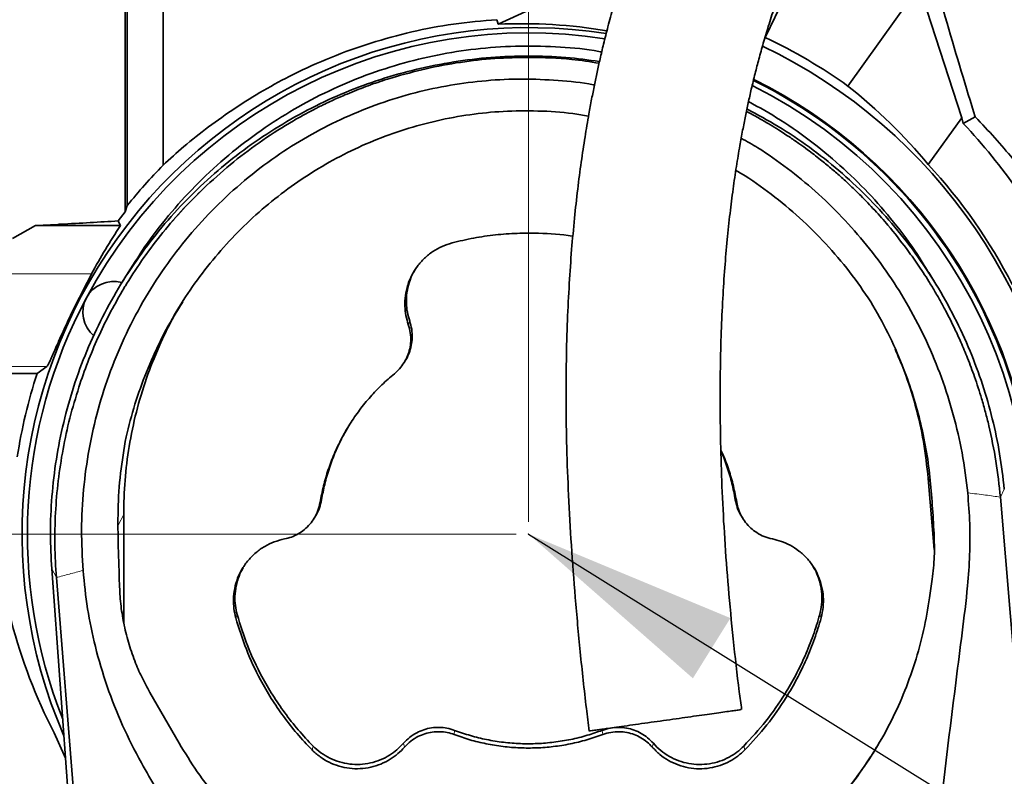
# Model space of a CAD drawing. Header units: millimetres. Extents: x 0 to 11920, y 0 to 8400.
# Tile 24 of 66: x 2299 to 2618, y 6747 to 6992. Entities that reach past the tile are written whole.
import ezdxf

# ---------------------------------------------------------------- set-up
doc = ezdxf.new("R2010")
doc.units = ezdxf.units.MM
doc.header["$LTSCALE"] = 20
doc.header["$PDSIZE"] = -1
doc.styles.add('SLDTEXTSTYLE0', font='TXT', dxfattribs={"width": 0.605})
doc.dimstyles.new('SLDDIMSTYLE0', dxfattribs={"dimtxt": 70, "dimasz": 70, "dimexe": 0, "dimexo": 0.0625, "dimgap": 17.5, "dimtad": 1, "dimdec": 1, "dimrnd": 1e-09, "dimzin": 12, "dimdsep": 46, "dimtxsty": 'SLDTEXTSTYLE0', "dimsah": 1, "dimcen": 0.09, "dimadec": 0, "dimazin": 3, "dimtfac": 1, "dimtofl": 0, "dimtmove": 0, "dimatfit": 3, "dimfxl": 1, "dimfrac": 2, "dimtolj": 1, "dimtzin": 12, "dimarcsym": 0})
doc.dimstyles.new('SLDDIMSTYLE1', dxfattribs={"dimtxt": 70, "dimasz": 70, "dimexe": 0, "dimexo": 0.0625, "dimgap": 17.5, "dimtad": 1, "dimdec": 0, "dimrnd": 1e-09, "dimzin": 12, "dimdsep": 46, "dimtxsty": 'SLDTEXTSTYLE0', "dimsah": 1, "dimcen": 0.09, "dimadec": 0, "dimazin": 3, "dimtfac": 1, "dimtofl": 0, "dimtmove": 0, "dimatfit": 3, "dimfxl": 1, "dimfrac": 2, "dimtolj": 1, "dimtzin": 12, "dimarcsym": 0})
doc.dimstyles.new('SLDDIMSTYLE2', dxfattribs={"dimtxt": 0.18, "dimasz": 70, "dimexe": 0, "dimexo": 0.0625, "dimgap": 0, "dimtad": 0, "dimtih": 1, "dimtoh": 1, "dimdec": 0, "dimrnd": 1e-09, "dimzin": 0, "dimdsep": 46, "dimtxsty": 'Standard', "dimsah": 1, "dimcen": 0.09, "dimadec": 0, "dimazin": 0, "dimtfac": 70, "dimtdec": 0, "dimtofl": 0, "dimtmove": 0, "dimatfit": 3, "dimfxl": 1, "dimfrac": 2, "dimtolj": 1, "dimtzin": 0, "dimarcsym": 0})

# ---------------------------------------------------------------- blocks, each defined once
blk = doc.blocks.new('_D')
at = {"color": 7, "linetype": 'Continuous', "lineweight": 0}
for p, q in [((2464.17, 6829.26), (2464.17, 7487.16)), ((4056.67, 7029.26), (4056.67, 7487.16)), ((2464.17, 7457.16), (4056.67, 7457.16))]:
    blk.add_line(p, q, dxfattribs=at)
at = {"color": 7, "linetype": 'Continuous', "lineweight": 18}
for points in [[(2464.17, 7457.16), (2534.17, 7447.16), (2534.17, 7467.16)], [(4056.67, 7457.16), (3986.67, 7467.16), (3986.67, 7447.16)]]:
    blk.add_solid(points, dxfattribs=at)
at = {"color": 7, "linetype": 'Continuous', "lineweight": 18, "insert": (3113.37, 7547.4), "char_height": 70, "attachment_point": 1, "style": 'SLDTEXTSTYLE0'}
blk.add_mtext('1592,5', dxfattribs=at)
blk = doc.blocks.new('_D_1')
at = {"color": 7, "linetype": 'Continuous', "lineweight": 0}
for p, q in [((2062.78, 6911.39), (2062.78, 7767.16)), ((4256.67, 7128.26), (4256.67, 7767.16)), ((2062.78, 7737.16), (4256.67, 7737.16))]:
    blk.add_line(p, q, dxfattribs=at)
at = {"color": 7, "linetype": 'Continuous', "lineweight": 18}
for centre, start, end in [((3160.21, 7790.88), 153.4349, 206.5651), ((3159.24, 7790.88), 333.4349, 26.5651)]:
    blk.add_arc(centre, 120.11, start, end, dxfattribs=at)
for points in [[(2062.78, 7737.16), (2132.78, 7727.16), (2132.78, 7747.16)], [(4256.67, 7737.16), (4186.67, 7747.16), (4186.67, 7727.16)]]:
    blk.add_solid(points, dxfattribs=at)
at = {"color": 7, "linetype": 'Continuous', "lineweight": 18, "insert": (3052.78, 7827.4), "char_height": 70, "attachment_point": 1, "style": 'SLDTEXTSTYLE0'}
blk.add_mtext('2194', dxfattribs=at)
blk = doc.blocks.new('_D_2')
at = {"color": 7, "linetype": 'Continuous', "lineweight": 0}
for p, q in [((2460.17, 6825.26), (1416, 6825.26)), ((1446, 6825.26), (1446, 5690.26)), ((2460.17, 5690.26), (1416, 5690.26))]:
    blk.add_line(p, q, dxfattribs=at)
at = {"color": 7, "linetype": 'Continuous', "lineweight": 18}
for points in [[(1446, 6825.26), (1436, 6755.26), (1456, 6755.26)], [(1446, 5690.26), (1456, 5760.26), (1436, 5760.26)]]:
    blk.add_solid(points, dxfattribs=at)
at = {"color": 7, "linetype": 'Continuous', "lineweight": 18, "insert": (1355.76, 6150.81), "char_height": 70, "attachment_point": 1, "rotation": 90, "style": 'SLDTEXTSTYLE0'}
blk.add_mtext('1135', dxfattribs=at)

msp = doc.modelspace()

# ---------------------------------------------------------------- linework, layer by layer
at = {"color": 7, "linetype": 'Continuous', "lineweight": 35}
for p, q in [((2334.06, 7133.34), (2334.06, 6931.76)), ((2345.67, 6944.84), (2345.67, 7134.08)), ((2563.18, 7032.85), (2540.97, 6986.29)), ((2495.88, 7009.93), (2454.32, 6990.56)), ((2590.86, 7002.88), (2567.77, 6970.5)), ((2590.86, 7002.88), (2604.65, 6960.22)), ((2540.97, 6986.29), (2540.72, 6985.75)), ((2534.86, 6962.29), (2535.5, 6961.97)), ((2609.04, 6960.5), (2605.18, 6958.33)), ((2593.83, 6945.04), (2604.65, 6960.22)), ((2605.18, 6958.33), (2604.65, 6960.22)), ((2334.06, 6931.76), (2333.41, 6929.74)), ((2331.14, 6926.79), (2333.41, 6929.74)), ((2304.33, 6925.27), (2311.66, 6925.66)), ((2296.91, 6921.13), (2304.33, 6925.27)), ((2331.9, 6925.27), (2304.33, 6925.27)), ((2334.34, 6910.07), (2331.68, 6905.69)), ((2596.65, 6905.69), (2593.99, 6910.07)), ((2423.88, 6880.92), (2424.29, 6881.59)), ((2307.97, 6879.58), (2304.84, 6877.33)), ((2617.16, 6880.47), (2616.95, 6880.34)), ((2277.17, 6877.33), (2304.84, 6877.33)), ((2595.75, 6820.29), (2593.8, 6843.25)), ((2637.12, 6602.14), (2617.19, 6837.2)), ((2332.91, 6831.59), (2333.01, 6796.1)), ((2394.68, 6830.35), (2395.09, 6831.02)), ((2533.24, 6831.02), (2533.65, 6830.35)), ((2364.96, 6057.67), (2309.58, 6813.94)), ((2311.09, 6811.14), (2327.85, 6602.14)), ((2594.26, 6804.61), (2595.1, 6810.6)), ((2341.4, 6773.89), (2350.88, 6757.46)), ((2577, 6756.1), (2575.91, 6754.21))]:
    msp.add_line(p, q, dxfattribs=at)
at = {"color": 8, "linetype": 'Continuous', "lineweight": 18}
for p, q in [((2258.17, 6909.58), (2322.52, 6909.58)), ((2425.21, 6893.19), (2425.66, 6894.26)), ((2258.17, 6879.58), (2307.97, 6879.58)), ((2594.51, 6841.93), (2593.8, 6843.25)), ((2617.19, 6837.2), (2618.48, 6839.82)), ((2396.61, 6835.54), (2397.08, 6836.38)), ((2531.72, 6835.54), (2531.25, 6836.38)), ((2331.14, 6828.16), (2332.91, 6831.59)), ((2311.09, 6811.14), (2309.58, 6813.94)), ((2369.25, 6798.11), (2369.71, 6799.15)), ((2559.08, 6798.11), (2558.62, 6799.15)), ((2440.07, 6760.24), (2440.24, 6761.6)), ((2488.24, 6760.24), (2488.08, 6761.6)), ((2393.98, 6755.27), (2394.31, 6756.52)), ((2424.01, 6756.19), (2423.65, 6757.41)), ((2504.31, 6756.18), (2504.67, 6757.41)), ((2534.34, 6755.26), (2534, 6756.51))]:
    msp.add_line(p, q, dxfattribs=at)
at = {"color": 7, "linetype": 'Continuous', "lineweight": 35, "flags": 128}
for points in [[(2454.32, 6990.56), (2454.12, 6991.31), (2453.94, 6992.03)], [(2331.9, 6925.27), (2331.5, 6926.06), (2331.14, 6926.79)], [(2314.08, 6752.54), (2313.58, 6753.58), (2310.36, 6760.78)]]:
    msp.add_lwpolyline(points, dxfattribs=at)
at = {"color": 7, "linetype": 'Continuous', "lineweight": 35}
for centre, radius, start, end in [((2464.17, 6825.26), 164.21, 81.17, 203.4685), ((2464.17, 6825.26), 162.5, 81.2295, 151.875), ((2464.17, 6825.26), 178.41, 54.5, 64.5), ((2464.17, 6825.26), 175.48, 4.2813, 64.367), ((2464.17, 6825.26), 162.5, 347.9171, 63.4777), ((2464.17, 6825.26), 164.21, 346.1123, 63.6069), ((2464.17, 6825.26), 164.52, 4.2002, 63.629), ((2464.17, 6825.26), 193.89, 26.7685, 43.3401), ((2464.17, 6825.26), 176.52, 27.2673, 42.7327), ((2329.67, 6897.14), 10, 74.5612, 229.8341), ((2464.17, 6825.26), 162.5, 151.875, 201.6637), ((2464.17, 6825.26), 167.62, 161.8996, 171.4223)]:
    msp.add_arc(centre, radius, start, end, dxfattribs=at)
for centre, major_axis, ratio, start_param, end_param in [((2597.06, 7025.26), (-35.45, 127.49), 0.050492, 1.569053, 2.089497), ((2462.08, 6826.25), (148.48, -70.82), 0.999901, 1.847714, 2.063022), ((2456.53, 6830.7), (145.65, -103.89), 0.998626, 1.31436, 1.518365), ((2464.17, 6835.26), (0, 160.2), 0.998048, 0.974212, 1.088404), ((2464.17, 6841.06), (0, 174.06), 0.995872, 1.604126, 2.050143)]:
    msp.add_ellipse(centre, major_axis=major_axis, ratio=ratio, start_param=start_param, end_param=end_param, dxfattribs=at)
for points, knots in [([(2662.52, 7191.06), (2661.7, 7190.97), (2659.6, 7190.75), (2656.4, 7190.12), (2653.1, 7189.33), (2650.21, 7188.5), (2646.69, 7187.35), (2642.48, 7185.76), (2637.18, 7183.45), (2631.35, 7180.56), (2625.17, 7177.12), (2619.56, 7173.69), (2614.8, 7170.56), (2611.04, 7167.96), (2607.89, 7165.7), (2605.13, 7163.64), (2602.31, 7161.49), (2599.01, 7158.89), (2595.42, 7155.95), (2591.58, 7152.7), (2587.58, 7149.19), (2583.34, 7145.32), (2579.03, 7141.22), (2574.78, 7137.03), (2569.87, 7132), (2564.36, 7126.08), (2558.31, 7119.23), (2551.93, 7111.59), (2545.2, 7103.01), (2538.07, 7093.25), (2531.08, 7082.91), (2525.66, 7074.2), (2521.78, 7067.58), (2519.49, 7063.52), (2517.49, 7059.87), (2515.83, 7056.75), (2514.49, 7054.18), (2513.35, 7051.94), (2512.16, 7049.56), (2510.7, 7046.57), (2508.88, 7042.73), (2506.73, 7038.02), (2504.29, 7032.4), (2501.53, 7025.64), (2498.68, 7018.14), (2495.99, 7010.36), (2493.66, 7003.04), (2491.67, 6996.24), (2489.99, 6990), (2488.58, 6984.42), (2487.42, 6979.5), (2486.44, 6975.06), (2485.53, 6970.72), (2484.64, 6966.2), (2483.6, 6960.6), (2482.45, 6953.81), (2481.24, 6945.69), (2480.09, 6936.9), (2479.05, 6927.43), (2478.12, 6917.22), (2477.35, 6906.19), (2476.76, 6894.24), (2476.4, 6881.36), (2476.32, 6867.59), (2476.55, 6852.95), (2477.13, 6837.52), (2478.05, 6821.31), (2479.32, 6804.37), (2480.96, 6786.74), (2482.48, 6772.34), (2483.55, 6763.82), (2483.86, 6761.37)], [0, 0, 0, 0, 0.007112, 0.018275, 0.027849, 0.036271, 0.044532, 0.060325, 0.076279, 0.096605, 0.118145, 0.138779, 0.153581, 0.166906, 0.177651, 0.186095, 0.195635, 0.20712, 0.220579, 0.233289, 0.24739, 0.262702, 0.277993, 0.293014, 0.307749, 0.33029, 0.352036, 0.372949, 0.399646, 0.42601, 0.452526, 0.479104, 0.489171, 0.498614, 0.506728, 0.513539, 0.519066, 0.523329, 0.527895, 0.534136, 0.542025, 0.551527, 0.562602, 0.575197, 0.590338, 0.604362, 0.617152, 0.628766, 0.639252, 0.648647, 0.656534, 0.663498, 0.670299, 0.677563, 0.685286, 0.697053, 0.70976, 0.723422, 0.738056, 0.753685, 0.770578, 0.788914, 0.808703, 0.829954, 0.852669, 0.876859, 0.902536, 0.929679, 0.958219, 0.988031, 1, 1, 1, 1]), ([(2333.41, 6929.74), (2333.41, 6932.01), (2333.41, 6936.55), (2333.41, 6943.77), (2333.41, 6951.26), (2333.41, 6960.17), (2333.41, 6970.57), (2333.41, 6982.63), (2333.41, 6995.11), (2333.41, 7006.51), (2333.41, 7016.58), (2333.41, 7026.56), (2333.41, 7037.85), (2333.41, 7050.47), (2333.41, 7063.04), (2333.41, 7075.33), (2333.41, 7087.15), (2333.41, 7098.54), (2333.41, 7109.51), (2333.41, 7119.88), (2333.41, 7129.48), (2333.41, 7138.36), (2333.41, 7146.52), (2333.41, 7153.8), (2333.41, 7160.09), (2333.41, 7165.44), (2333.41, 7169.84), (2333.41, 7172.83), (2333.41, 7174.74), (2333.41, 7175.89), (2333.41, 7176.62), (2333.41, 7176.71), (2333.41, 7176.76)], [0, 0, 0, 0, 0.0253686, 0.0507371, 0.076445, 0.102153, 0.1390703, 0.1759877, 0.2139791, 0.2519703, 0.2773417, 0.3027961, 0.3396802, 0.3765645, 0.4145198, 0.4524749, 0.4893538, 0.5262326, 0.5641812, 0.6021301, 0.6390486, 0.6759672, 0.7139601, 0.7519527, 0.7888318, 0.8257107, 0.8636595, 0.9016086, 0.9260549, 0.9505012, 0.9752506, 1, 1, 1, 1]), ([(2533.3, 6768.35), (2533.04, 6770.27), (2532.03, 6777.81), (2530.56, 6790.99), (2528.97, 6807.55), (2527.78, 6823.45), (2526.96, 6838.59), (2526.48, 6852.9), (2526.29, 6866.33), (2526.35, 6878.88), (2526.65, 6890.55), (2527.14, 6901.35), (2527.79, 6911.32), (2528.58, 6920.52), (2529.49, 6929.05), (2530.49, 6936.97), (2531.56, 6944.3), (2532.61, 6950.64), (2533.6, 6956.08), (2534.51, 6960.7), (2535.45, 6965.13), (2536.48, 6969.73), (2537.63, 6974.47), (2538.92, 6979.44), (2540.34, 6984.56), (2541.99, 6990.08), (2543.91, 6995.98), (2546.09, 7002.19), (2548.44, 7008.3), (2550.77, 7013.92), (2552.88, 7018.73), (2554.71, 7022.7), (2556.22, 7025.85), (2557.4, 7028.24), (2558.42, 7030.26), (2559.48, 7032.31), (2560.77, 7034.77), (2562.33, 7037.66), (2564.15, 7040.94), (2566.18, 7044.46), (2569.54, 7050.11), (2574.23, 7057.51), (2580.27, 7066.29), (2586.44, 7074.61), (2592.84, 7082.64), (2599.83, 7090.8), (2607.46, 7099.04), (2613.95, 7105.46), (2618.87, 7110.06), (2622.04, 7112.91), (2624.98, 7115.47), (2627.61, 7117.68), (2629.94, 7119.59), (2631.98, 7121.21), (2633.77, 7122.6), (2635.34, 7123.8), (2636.85, 7124.93), (2638.45, 7126.09), (2640.28, 7127.39), (2642.31, 7128.79), (2644.47, 7130.24), (2646.71, 7131.68), (2649.44, 7133.36), (2652.6, 7135.18), (2656.01, 7136.98), (2659.12, 7138.46), (2661.52, 7139.47), (2663.28, 7140.13), (2664.54, 7140.57), (2665.78, 7140.95), (2666.93, 7141.26), (2667.67, 7141.42), (2667.97, 7141.46), (2668.06, 7141.48)], [0, 0, 0, 0, 0.010396, 0.040925, 0.0701, 0.097812, 0.123982, 0.148553, 0.171491, 0.192804, 0.212535, 0.230742, 0.247483, 0.262894, 0.277303, 0.29077, 0.303322, 0.314978, 0.32367, 0.331805, 0.339388, 0.347374, 0.356661, 0.365417, 0.375124, 0.385816, 0.397547, 0.41039, 0.424115, 0.436697, 0.447691, 0.457003, 0.464607, 0.470356, 0.474553, 0.479558, 0.485835, 0.493267, 0.501987, 0.51181, 0.521779, 0.548936, 0.576122, 0.603203, 0.63106, 0.660584, 0.69487, 0.730865, 0.745418, 0.759562, 0.772506, 0.784249, 0.794442, 0.803536, 0.811543, 0.818476, 0.824683, 0.832074, 0.840377, 0.849939, 0.860246, 0.870926, 0.881952, 0.900111, 0.91793, 0.934786, 0.950744, 0.95905, 0.967367, 0.975667, 0.984669, 0.995558, 1, 1, 1, 1]), ([(2453.94, 6992.03), (2449.23, 6991.63), (2439.95, 6990.85), (2426.29, 6988.22), (2413.01, 6984.62), (2400.12, 6979.98), (2388.5, 6974.75), (2378.16, 6969.15), (2369.01, 6963.45), (2360.39, 6957.33), (2352.54, 6951.09), (2347.89, 6946.86), (2345.67, 6944.84)], [0, 0, 0, 0, 0.1141684, 0.2250141, 0.336288, 0.4475213, 0.5583116, 0.6481113, 0.7382174, 0.8282738, 0.9180056, 1, 1, 1, 1]), ([(2334.4, 6910.03), (2336.42, 6913.26), (2340.72, 6920.12), (2348.39, 6929.85), (2357.17, 6939.4), (2366.85, 6948.23), (2377.22, 6956.18), (2388.09, 6963.12), (2399.45, 6969.12), (2411.41, 6974.17), (2423.71, 6978.16), (2436.16, 6981.04), (2448.75, 6982.88), (2461.58, 6983.68), (2474.4, 6983.26), (2483.21, 6982.51), (2487.61, 6981.63), (2487.92, 6981.57)], [0, 0, 0, 0, 0.063604, 0.135029, 0.206451, 0.279997, 0.353544, 0.424269, 0.494993, 0.567813, 0.640634, 0.710697, 0.780761, 0.852873, 0.924986, 0.994728, 1, 1, 1, 1]), ([(2309.58, 6813.94), (2309.39, 6817.71), (2308.98, 6825.53), (2309.5, 6837.43), (2310.92, 6849.53), (2313.3, 6861.47), (2316.6, 6873.2), (2320.81, 6884.63), (2325.92, 6895.69), (2331.88, 6906.32), (2338.65, 6916.45), (2346.18, 6926.02), (2354.45, 6934.97), (2363.4, 6943.24), (2372.97, 6950.77), (2383.1, 6957.54), (2393.72, 6963.5), (2404.79, 6968.61), (2416.22, 6972.82), (2427.95, 6976.12), (2439.89, 6978.49), (2451.99, 6979.94), (2464.16, 6980.4), (2475.94, 6980), (2483.59, 6978.97), (2487.21, 6978.48)], [0, 0, 0, 0, 0.040876, 0.084792, 0.128704, 0.172613, 0.216512, 0.260401, 0.304278, 0.34814, 0.391988, 0.435819, 0.479632, 0.523427, 0.567205, 0.610967, 0.654713, 0.698444, 0.742163, 0.785872, 0.829574, 0.873269, 0.916961, 0.960653, 1, 1, 1, 1]), ([(2464.54, 6979.82), (2460.79, 6979.75), (2453.29, 6979.62), (2442.06, 6978.32), (2430.92, 6976.3), (2423.64, 6974.25), (2420, 6973.23)], [0, 0, 0, 0, 0.248766, 0.498111, 0.749069, 1, 1, 1, 1]), ([(2487.08, 6977.92), (2484.13, 6978.39), (2476.66, 6979.56), (2469.1, 6979.72), (2464.54, 6979.82)], [0, 0, 0, 0, 0.395988, 1, 1, 1, 1]), ([(2420, 6973.23), (2418.95, 6972.9), (2416.86, 6972.25), (2413.75, 6971.19), (2410.67, 6970.07), (2407.62, 6968.88), (2404.18, 6967.45), (2401.03, 6966.05), (2398.4, 6964.8), (2396.88, 6964.06), (2395.72, 6963.48), (2394.49, 6962.85), (2392.99, 6962.07), (2391.3, 6961.15), (2389.61, 6960.22), (2385.09, 6957.63), (2377.94, 6953.08), (2368.5, 6946.1), (2362.71, 6940.88), (2359.81, 6938.28)], [0, 0, 0, 0, 0.046861, 0.093622, 0.140294, 0.186934, 0.233572, 0.2995, 0.333917, 0.358027, 0.3718, 0.389525, 0.416859, 0.444245, 0.471671, 0.499123, 0.666833, 0.833626, 1, 1, 1, 1]), ([(2319.73, 6813.43), (2319.49, 6817.8), (2319.02, 6826.56), (2319.75, 6839.73), (2321.53, 6852.82), (2324.45, 6865.67), (2328.5, 6878.21), (2333.63, 6890.36), (2339.82, 6902.04), (2346.92, 6912.99), (2354.9, 6923.14), (2363.65, 6932.47), (2373.19, 6941.01), (2383.26, 6948.53), (2393.77, 6954.99), (2404.59, 6960.44), (2415.85, 6964.96), (2427.3, 6968.47), (2438.87, 6970.95), (2450.47, 6972.41), (2462.16, 6972.95), (2473.73, 6972.42), (2481.55, 6971.67), (2485.42, 6970.86), (2485.56, 6970.83)], [0, 0, 0, 0, 0.0506, 0.101383, 0.152159, 0.202751, 0.252978, 0.3034, 0.353813, 0.404028, 0.452267, 0.500699, 0.549121, 0.597347, 0.642797, 0.688422, 0.734047, 0.779496, 0.823341, 0.867349, 0.91136, 0.95521, 0.998335, 1, 1, 1, 1]), ([(2535.55, 6965.52), (2539.04, 6963.56), (2546.29, 6959.47), (2556.59, 6952.13), (2566.44, 6943.89), (2575.51, 6934.89), (2583.76, 6925.12), (2589.92, 6916.8), (2592.99, 6911.52), (2593.88, 6910)], [0, 0, 0, 0, 0.147521, 0.306085, 0.464649, 0.620004, 0.775362, 0.935162, 1, 1, 1, 1]), ([(2483.65, 6960.74), (2481.96, 6961.04), (2476.54, 6961.98), (2467.26, 6962.55), (2456.11, 6962.47), (2445.16, 6961.37), (2434.51, 6959.41), (2424.05, 6956.58), (2413.93, 6952.92), (2404.2, 6948.44), (2394.9, 6943.21), (2386.07, 6937.27), (2377.68, 6930.61), (2369.83, 6923.24), (2362.54, 6915.22), (2355.92, 6906.67), (2349.94, 6897.56), (2344.68, 6887.92), (2340.16, 6877.81), (2336.4, 6867.4), (2334.59, 6860.28), (2333.69, 6856.72)], [0, 0, 0, 0, 0.025595, 0.0818074, 0.1377975, 0.1911337, 0.244666, 0.2981995, 0.3515375, 0.4041253, 0.4568933, 0.5096679, 0.5622647, 0.6160587, 0.6700278, 0.7240054, 0.777811, 0.8332677, 0.8888964, 0.9445328, 1, 1, 1, 1]), ([(2535.02, 6963.08), (2538.43, 6961.24), (2545.41, 6957.48), (2555.36, 6950.76), (2564.93, 6943.24), (2573.88, 6934.97), (2582.15, 6926.02), (2589.69, 6916.45), (2596.45, 6906.32), (2602.41, 6895.69), (2607.43, 6884.82), (2611.53, 6873.77), (2614.72, 6862.64), (2617.13, 6851.32), (2618.03, 6843.65), (2618.47, 6839.82)], [0, 0, 0, 0, 0.0746, 0.152861, 0.231151, 0.30947, 0.387821, 0.466204, 0.544618, 0.623059, 0.701524, 0.77612, 0.850734, 0.925363, 1, 1, 1, 1]), ([(2571.92, 6934.98), (2570.83, 6936.05), (2568.66, 6938.19), (2565.41, 6941.16), (2562.15, 6943.98), (2558.62, 6946.87), (2555.27, 6949.43), (2552.01, 6951.8), (2548.9, 6953.95), (2545.65, 6956.07), (2542.35, 6958.11), (2539.09, 6960.02), (2536.74, 6961.29), (2535.5, 6961.97)], [0, 0, 0, 0, 0.100719, 0.20117, 0.290385, 0.38513, 0.501885, 0.568022, 0.651023, 0.751005, 0.823918, 0.906882, 1, 1, 1, 1]), ([(2609.04, 6960.5), (2611.2, 6958.24), (2615.5, 6953.71), (2621.39, 6946.82), (2626.81, 6939.97), (2631.32, 6933.85), (2633.84, 6930.17), (2634.9, 6928.63)], [0, 0, 0, 0, 0.208114, 0.4162126, 0.6300982, 0.8439732, 1, 1, 1, 1]), ([(2533.16, 6953.61), (2534.98, 6952.58), (2540.19, 6949.63), (2548.23, 6943.91), (2557.37, 6936.46), (2565.96, 6928.14), (2573.95, 6919.03), (2581.17, 6909.32), (2587.69, 6898.91), (2593.4, 6887.81), (2598.25, 6876.06), (2602.09, 6863.96), (2605.02, 6851.46), (2606.07, 6842.93), (2606.61, 6838.58)], [0, 0, 0, 0, 0.043748, 0.125475, 0.206938, 0.292057, 0.377451, 0.462857, 0.547991, 0.637623, 0.727557, 0.817497, 0.907138, 1, 1, 1, 1]), ([(2334.06, 6931.76), (2335.93, 6934.03), (2339.7, 6938.59), (2343.67, 6942.75), (2345.67, 6944.84)], [0, 0, 0, 0, 0.497613, 1, 1, 1, 1]), ([(2575.17, 6900.58), (2572.94, 6903.85), (2568.46, 6910.4), (2560.69, 6919.47), (2552.23, 6927.92), (2543.02, 6935.5), (2536.04, 6940.57), (2532, 6942.84), (2531.42, 6943.16)], [0, 0, 0, 0, 0.193644, 0.38799, 0.5823, 0.775894, 0.967681, 1, 1, 1, 1]), ([(2333.85, 6906.36), (2335.68, 6909.23), (2339.35, 6914.97), (2345.6, 6923.15), (2352.36, 6931), (2357.33, 6935.85), (2359.81, 6938.28)], [0, 0, 0, 0, 0.247773, 0.495538, 0.747766, 1, 1, 1, 1]), ([(2580.76, 6925.36), (2579.34, 6927), (2576.49, 6930.3), (2573.45, 6933.42), (2571.92, 6934.98)], [0, 0, 0, 0, 0.4995308, 1, 1, 1, 1]), ([(2311.66, 6925.66), (2311.91, 6925.67), (2315.4, 6925.86), (2322.12, 6926.23), (2328.13, 6926.6), (2331.14, 6926.79)], [0, 0, 0, 0, 0.036357, 0.517783, 1, 1, 1, 1]), ([(2590.32, 6912.78), (2589.14, 6914.47), (2586.13, 6918.79), (2582.79, 6922.87), (2580.76, 6925.36)], [0, 0, 0, 0, 0.391227, 1, 1, 1, 1]), ([(2478.56, 6921.75), (2478.49, 6921.76), (2474.85, 6922.5), (2468.78, 6922.79), (2460.48, 6922.85), (2453.44, 6922.31), (2446.39, 6921.31), (2441.75, 6920.21), (2439.43, 6919.66)], [0, 0, 0, 0, 0.005804, 0.282314, 0.459422, 0.63743, 0.818236, 1, 1, 1, 1]), ([(2439.43, 6919.66), (2438.33, 6919.32), (2436.13, 6918.63), (2433.11, 6916.92), (2430.4, 6914.75), (2428.1, 6912.17), (2426.27, 6909.22), (2424.95, 6906.02), (2424.19, 6902.63), (2424.02, 6899.31), (2424.34, 6896.12), (2424.92, 6894.16), (2425.21, 6893.19)], [0, 0, 0, 0, 0.102321, 0.204642, 0.307004, 0.409365, 0.511686, 0.614007, 0.716412, 0.818818, 0.909409, 1, 1, 1, 1]), ([(2590.32, 6912.78), (2590.94, 6911.87), (2592.19, 6910.02), (2594.03, 6907.13), (2595.87, 6904.1), (2597.68, 6900.95), (2599.4, 6897.8), (2600.98, 6894.72), (2602.66, 6891.3), (2604.54, 6887.19), (2606.69, 6882.03), (2608.98, 6875.95), (2610.37, 6871.53), (2611.11, 6869.17)], [0, 0, 0, 0, 0.067816, 0.138317, 0.211505, 0.287379, 0.362614, 0.433927, 0.501315, 0.597969, 0.713306, 0.84732, 1, 1, 1, 1]), ([(2322.52, 6909.58), (2322.16, 6908.88), (2321.43, 6907.49), (2320.13, 6905.01), (2318.76, 6902.35), (2317.3, 6899.45), (2315.81, 6896.39), (2314.31, 6893.23), (2312.9, 6890.14), (2311.62, 6887.28), (2310.52, 6884.77), (2309.61, 6882.72), (2308.89, 6881.17), (2308.31, 6879.98), (2308.09, 6879.72), (2307.97, 6879.58)], [0, 0, 0, 0, 0.074702, 0.149454, 0.223894, 0.298347, 0.378782, 0.459204, 0.540161, 0.621084, 0.697291, 0.773467, 0.843739, 0.913991, 1, 1, 1, 1]), ([(2427.53, 6911.1), (2427.28, 6910.71), (2426.4, 6909.37), (2425.43, 6906.81), (2424.66, 6903.5), (2424.5, 6900.26), (2424.81, 6897.13), (2425.37, 6895.22), (2425.66, 6894.26)], [0, 0, 0, 0, 0.0796948, 0.274756, 0.4644541, 0.6596593, 0.8279295, 1, 1, 1, 1]), ([(2333.85, 6906.36), (2333.6, 6905.96), (2333.12, 6905.17), (2332.65, 6904.38), (2332.42, 6903.98)], [0, 0, 0, 0, 0.500072, 1, 1, 1, 1]), ([(2332.42, 6903.98), (2331.01, 6901.51), (2328.21, 6896.58), (2324.51, 6888.88), (2321.16, 6880.99), (2319.3, 6875.58), (2318.37, 6872.87)], [0, 0, 0, 0, 0.248586, 0.497994, 0.74874, 1, 1, 1, 1]), ([(2332.91, 6831.59), (2332.99, 6835.28), (2333.15, 6842.67), (2334.56, 6853.79), (2336.87, 6864.86), (2340.11, 6875.7), (2344.27, 6886.09), (2348.23, 6894.38), (2351.12, 6899.03), (2352.07, 6900.54)], [0, 0, 0, 0, 0.152931, 0.305863, 0.463241, 0.620619, 0.773488, 0.926357, 1, 1, 1, 1]), ([(2595.7, 6825.45), (2595.52, 6828.51), (2595.16, 6834.63), (2594.44, 6843.8), (2593.18, 6852.98), (2591.21, 6862.1), (2588.65, 6871.15), (2585.24, 6880.65), (2580.89, 6890.56), (2577.08, 6897.23), (2575.17, 6900.58)], [0, 0, 0, 0, 0.116707, 0.233402, 0.349952, 0.469244, 0.588663, 0.707955, 0.853503, 1, 1, 1, 1]), ([(2425.66, 6894.26), (2425.9, 6893.39), (2426.41, 6891.62), (2426.53, 6888.94), (2426.24, 6886.33), (2425.49, 6883.93), (2424.81, 6882.32), (2424.3, 6881.62), (2424.28, 6881.59)], [0, 0, 0, 0, 0.205458, 0.417979, 0.60736, 0.802219, 0.991739, 1, 1, 1, 1]), ([(2425.21, 6893.19), (2425.46, 6892.3), (2425.96, 6890.53), (2426.06, 6887.86), (2425.72, 6885.33), (2424.99, 6882.98), (2423.87, 6880.79), (2422.45, 6878.83), (2421.27, 6877.77), (2420.69, 6877.25)], [0, 0, 0, 0, 0.156285, 0.312569, 0.451453, 0.590334, 0.729332, 0.868328, 1, 1, 1, 1]), ([(2583.07, 6885.17), (2584.09, 6882.84), (2586.67, 6876.93), (2589.76, 6866.91), (2592.47, 6855.26), (2593.35, 6847.25), (2593.8, 6843.25)], [0, 0, 0, 0, 0.175763, 0.444654, 0.722327, 1, 1, 1, 1]), ([(2420.69, 6877.25), (2419.33, 6876.07), (2416.6, 6873.72), (2412.84, 6869.77), (2409.36, 6865.51), (2406.23, 6860.98), (2403.51, 6856.26), (2401.16, 6851.34), (2399.2, 6846.2), (2397.63, 6840.91), (2396.95, 6837.32), (2396.61, 6835.54)], [0, 0, 0, 0, 0.109777, 0.219554, 0.332189, 0.444824, 0.554601, 0.664379, 0.777015, 0.889651, 1, 1, 1, 1]), ([(2311.09, 6811.14), (2310.87, 6814.64), (2310.45, 6821.62), (2310.7, 6832.09), (2311.57, 6842.49), (2313.15, 6852.76), (2315.33, 6862.92), (2317.36, 6869.55), (2318.37, 6872.87)], [0, 0, 0, 0, 0.167896, 0.335391, 0.502053, 0.667803, 0.833491, 1, 1, 1, 1]), ([(2613.46, 6860.39), (2613.1, 6861.86), (2612.38, 6864.81), (2611.53, 6867.71), (2611.11, 6869.17)], [0, 0, 0, 0, 0.499988, 1, 1, 1, 1]), ([(2406.08, 6860.54), (2405.33, 6859.29), (2403.66, 6856.49), (2401.51, 6851.84), (2399.56, 6846.7), (2398.05, 6841.52), (2397.39, 6838.04), (2397.08, 6836.38)], [0, 0, 0, 0, 0.168824, 0.377006, 0.590688, 0.80437, 1, 1, 1, 1]), ([(2613.46, 6860.39), (2614.3, 6856.56), (2615.97, 6848.9), (2616.78, 6841.1), (2617.19, 6837.2)], [0, 0, 0, 0, 0.500093, 1, 1, 1, 1]), ([(2333.69, 6856.72), (2333.02, 6852.8), (2331.69, 6844.97), (2330.95, 6833.02), (2331.14, 6821), (2331.41, 6812.95), (2331.54, 6808.93)], [0, 0, 0, 0, 0.247829, 0.495663, 0.747779, 1, 1, 1, 1]), ([(2531.72, 6835.54), (2531.38, 6837.31), (2530.72, 6840.85), (2529.15, 6846.07), (2527.76, 6849.97), (2526.75, 6852.06), (2526.54, 6852.49)], [0, 0, 0, 0, 0.303793, 0.607587, 0.919287, 1, 1, 1, 1]), ([(2531.25, 6836.38), (2530.92, 6838.15), (2530.25, 6841.69), (2528.67, 6846.91), (2527.43, 6850.45), (2526.59, 6852.21), (2526.54, 6852.3)], [0, 0, 0, 0, 0.324563, 0.649127, 0.982265, 1, 1, 1, 1]), ([(2397.08, 6836.38), (2396.88, 6835.5), (2396.47, 6833.72), (2395.71, 6831.92), (2395.12, 6831.09), (2395.07, 6831.03)], [0, 0, 0, 0, 0.469981, 0.95612, 1, 1, 1, 1]), ([(2533.28, 6831.04), (2533.16, 6831.2), (2532.56, 6832.07), (2531.82, 6833.86), (2531.44, 6835.54), (2531.25, 6836.38)], [0, 0, 0, 0, 0.104442, 0.550483, 1, 1, 1, 1]), ([(2606.61, 6838.58), (2606.87, 6835.25), (2607.39, 6828.57), (2607.35, 6818.5), (2606.51, 6806.7), (2604.79, 6793.21), (2600.96, 6763.19), (2595.27, 6715.96), (2590.08, 6673.84), (2587.33, 6651.57)], [0, 0, 0, 0, 0.053465, 0.106986, 0.160451, 0.242046, 0.323649, 0.64262, 1, 1, 1, 1]), ([(2396.61, 6835.54), (2396.41, 6834.64), (2396.01, 6832.85), (2394.83, 6830.45), (2393.33, 6828.38), (2391.57, 6826.66), (2389.55, 6825.27), (2387.36, 6824.22), (2385.82, 6823.84), (2385.06, 6823.66)], [0, 0, 0, 0, 0.15626, 0.312518, 0.451387, 0.590252, 0.729253, 0.868252, 1, 1, 1, 1]), ([(2543.27, 6823.66), (2542.37, 6823.89), (2540.59, 6824.34), (2538.23, 6825.59), (2536.2, 6827.15), (2534.53, 6828.95), (2533.2, 6831.01), (2532.21, 6833.23), (2531.88, 6834.78), (2531.72, 6835.54)], [0, 0, 0, 0, 0.1562573, 0.3125123, 0.4514328, 0.5903493, 0.7293604, 0.8683695, 1, 1, 1, 1]), ([(2385.06, 6823.66), (2383.95, 6823.38), (2381.71, 6822.83), (2378.59, 6821.31), (2375.76, 6819.32), (2373.3, 6816.87), (2371.29, 6814.05), (2369.78, 6810.93), (2368.81, 6807.6), (2368.44, 6804.29), (2368.57, 6801.09), (2369.02, 6799.1), (2369.25, 6798.11)], [0, 0, 0, 0, 0.102321, 0.204642, 0.307003, 0.409364, 0.511684, 0.614003, 0.716408, 0.818813, 0.909407, 1, 1, 1, 1]), ([(2559.08, 6798.11), (2559.33, 6799.23), (2559.83, 6801.48), (2559.87, 6804.96), (2559.34, 6808.38), (2558.25, 6811.67), (2556.62, 6814.73), (2554.51, 6817.47), (2551.95, 6819.82), (2549.16, 6821.63), (2546.24, 6822.94), (2544.26, 6823.42), (2543.27, 6823.66)], [0, 0, 0, 0, 0.102352, 0.204705, 0.307098, 0.40949, 0.51183, 0.614169, 0.716573, 0.818978, 0.909489, 1, 1, 1, 1]), ([(2595.1, 6810.6), (2595.39, 6813.06), (2595.96, 6818), (2595.78, 6822.96), (2595.7, 6825.45)], [0, 0, 0, 0, 0.497583, 1, 1, 1, 1]), ([(2371.64, 6814.37), (2371.16, 6813.47), (2370.17, 6811.59), (2369.29, 6808.43), (2368.92, 6805.21), (2369.04, 6802.07), (2369.48, 6800.13), (2369.71, 6799.15)], [0, 0, 0, 0, 0.19295, 0.404046, 0.62127, 0.80852, 1, 1, 1, 1]), ([(2558.62, 6799.15), (2558.87, 6800.23), (2559.36, 6802.43), (2559.39, 6805.81), (2558.88, 6809.16), (2557.91, 6812.22), (2556.88, 6814.02), (2556.41, 6814.84)], [0, 0, 0, 0, 0.203918, 0.413748, 0.617735, 0.827641, 1, 1, 1, 1]), ([(2416.62, 6618.5), (2407.53, 6633.95), (2388.31, 6666.61), (2365.78, 6705.08), (2348.74, 6733.75), (2339.53, 6749.12), (2332.35, 6763.13), (2327.38, 6775.77), (2323.64, 6788.43), (2321.01, 6801.01), (2320.16, 6809.29), (2319.73, 6813.43)], [0, 0, 0, 0, 0.245008, 0.517758, 0.609226, 0.700685, 0.762481, 0.824396, 0.886196, 0.943098, 1, 1, 1, 1]), ([(2331.54, 6808.93), (2331.64, 6806.84), (2331.85, 6802.66), (2332.85, 6796.39), (2334.36, 6790.18), (2336.35, 6784.32), (2338.68, 6778.87), (2340.5, 6775.55), (2341.4, 6773.89)], [0, 0, 0, 0, 0.170579, 0.341161, 0.516681, 0.692202, 0.845673, 1, 1, 1, 1]), ([(2490.61, 6695.53), (2494.09, 6696.29), (2501.06, 6697.82), (2511.22, 6701.2), (2521.1, 6705.32), (2530.58, 6710.25), (2539.59, 6715.95), (2548.11, 6722.36), (2556.07, 6729.43), (2563.43, 6737.13), (2570.12, 6745.43), (2576.12, 6754.26), (2581.38, 6763.53), (2585.89, 6773.27), (2589.57, 6783.42), (2592.48, 6793.9), (2593.67, 6801.04), (2594.26, 6804.61)], [0, 0, 0, 0, 0.0659132, 0.1320634, 0.198215, 0.26413, 0.3300172, 0.3961359, 0.4622592, 0.5281527, 0.5946581, 0.6613911, 0.7281298, 0.794643, 0.8630543, 0.9315853, 1, 1, 1, 1]), ([(2369.25, 6798.11), (2370.32, 6794.67), (2372.46, 6787.76), (2376.56, 6779.1), (2380.71, 6771.9), (2384.68, 6766.08), (2389.06, 6760.48), (2392.34, 6757.01), (2393.98, 6755.27)], [0, 0, 0, 0, 0.215617, 0.433872, 0.573582, 0.714, 0.856623, 1, 1, 1, 1]), ([(2369.71, 6799.15), (2370.77, 6795.72), (2372.92, 6788.81), (2377.01, 6780.16), (2381.16, 6773), (2385.09, 6767.23), (2389.44, 6761.68), (2392.69, 6758.24), (2394.31, 6756.52)], [0, 0, 0, 0, 0.21667, 0.436018, 0.575212, 0.715106, 0.85718, 1, 1, 1, 1]), ([(2534, 6756.51), (2536.44, 6759.15), (2541.35, 6764.46), (2546.8, 6772.33), (2550.92, 6779.5), (2553.96, 6785.8), (2556.59, 6792.35), (2557.94, 6796.88), (2558.62, 6799.15)], [0, 0, 0, 0, 0.2165821, 0.4358399, 0.5750751, 0.7150123, 0.8571328, 1, 1, 1, 1]), ([(2534.34, 6755.26), (2536.78, 6757.9), (2541.69, 6763.21), (2547.15, 6771.09), (2551.31, 6778.29), (2554.37, 6784.64), (2557.03, 6791.25), (2558.4, 6795.82), (2559.08, 6798.11)], [0, 0, 0, 0, 0.215529, 0.433695, 0.573446, 0.713906, 0.856576, 1, 1, 1, 1]), ([(2489.84, 6762.22), (2490.77, 6762.35), (2492.65, 6762.61), (2496.06, 6763.09), (2499.85, 6763.63), (2503.84, 6764.19), (2507.97, 6764.78), (2511.99, 6765.34), (2515.91, 6765.9), (2519.57, 6766.41), (2522.96, 6766.89), (2525.98, 6767.32), (2528.59, 6767.69), (2530.71, 6767.99), (2532.24, 6768.2), (2533.14, 6768.33), (2533.18, 6768.34), (2533.2, 6768.34)], [0, 0, 0, 0, 0.067772, 0.137448, 0.205245, 0.275162, 0.340368, 0.407572, 0.471066, 0.53638, 0.600368, 0.666083, 0.732529, 0.800713, 0.870783, 0.942698, 1, 1, 1, 1]), ([(2423.65, 6757.41), (2424.29, 6758.07), (2425.57, 6759.39), (2427.84, 6760.85), (2430.24, 6761.87), (2432.71, 6762.47), (2435.24, 6762.62), (2437.79, 6762.39), (2439.42, 6761.87), (2440.24, 6761.6)], [0, 0, 0, 0, 0.151081, 0.30216, 0.441048, 0.579931, 0.718924, 0.857914, 1, 1, 1, 1]), ([(2488.08, 6761.6), (2488.95, 6761.88), (2490.7, 6762.43), (2493.39, 6762.63), (2495.99, 6762.39), (2498.45, 6761.74), (2500.75, 6760.68), (2502.88, 6759.26), (2504.07, 6758.03), (2504.67, 6757.41)], [0, 0, 0, 0, 0.151081, 0.30216, 0.441048, 0.579931, 0.718924, 0.857914, 1, 1, 1, 1]), ([(2424.01, 6756.19), (2424.65, 6756.84), (2425.93, 6758.16), (2428.2, 6759.59), (2430.56, 6760.56), (2432.96, 6761.11), (2435.41, 6761.23), (2437.82, 6760.97), (2439.34, 6760.48), (2440.07, 6760.24)], [0, 0, 0, 0, 0.156231, 0.31246, 0.451337, 0.590211, 0.729222, 0.86823, 1, 1, 1, 1]), ([(2440.07, 6760.24), (2441.77, 6759.65), (2445.17, 6758.46), (2450.48, 6757.18), (2455.91, 6756.29), (2461.39, 6755.85), (2466.84, 6755.85), (2472.28, 6756.27), (2477.71, 6757.15), (2483.07, 6758.43), (2486.53, 6759.64), (2488.24, 6760.24)], [0, 0, 0, 0, 0.109753, 0.219507, 0.332118, 0.444729, 0.554483, 0.664237, 0.776849, 0.889461, 1, 1, 1, 1]), ([(2440.24, 6761.6), (2441.94, 6761.01), (2445.34, 6759.82), (2450.65, 6758.54), (2456.08, 6757.66), (2461.56, 6757.23), (2467.02, 6757.25), (2472.45, 6757.69), (2477.88, 6758.58), (2483.13, 6759.86), (2486.48, 6761.04), (2488.08, 6761.6)], [0, 0, 0, 0, 0.110521, 0.221043, 0.334484, 0.447925, 0.558447, 0.668969, 0.782411, 0.895853, 1, 1, 1, 1]), ([(2483.92, 6761.38), (2483.91, 6761.38), (2483.89, 6761.38), (2484.72, 6761.49), (2486.15, 6761.7), (2487.92, 6761.95), (2489.2, 6762.13), (2489.84, 6762.22)], [0, 0, 0, 0, 0.156491, 0.403466, 0.657709, 0.827622, 1, 1, 1, 1]), ([(2488.24, 6760.24), (2489.12, 6760.51), (2490.88, 6761.06), (2493.55, 6761.24), (2496.09, 6760.97), (2498.46, 6760.32), (2500.67, 6759.26), (2502.67, 6757.89), (2503.77, 6756.74), (2504.31, 6756.18)], [0, 0, 0, 0, 0.15623, 0.312457, 0.451359, 0.590257, 0.729272, 0.868285, 1, 1, 1, 1]), ([(2350.88, 6757.46), (2352.79, 6754.32), (2356.63, 6748.04), (2363.39, 6739.27), (2370.81, 6731.04), (2378.94, 6723.47), (2387.71, 6716.63), (2397.07, 6710.54), (2406.94, 6705.26), (2417.17, 6700.86), (2427.69, 6697.4), (2438.43, 6694.84), (2449.37, 6693.19), (2459.78, 6692.52), (2469.58, 6692.68), (2478.72, 6693.42), (2484.75, 6694.46), (2487.77, 6694.98)], [0, 0, 0, 0, 0.0695, 0.139246, 0.208987, 0.278481, 0.348041, 0.417858, 0.48767, 0.557221, 0.625404, 0.693843, 0.762276, 0.830452, 0.886944, 0.943509, 1, 1, 1, 1]), ([(2393.98, 6755.27), (2394.82, 6754.49), (2396.52, 6752.93), (2399.51, 6751.17), (2402.74, 6749.91), (2406.13, 6749.2), (2409.59, 6749.09), (2413.03, 6749.55), (2416.34, 6750.59), (2419.3, 6752.1), (2421.9, 6753.97), (2423.31, 6755.45), (2424.01, 6756.19)], [0, 0, 0, 0, 0.102347, 0.204694, 0.307079, 0.409464, 0.511789, 0.614113, 0.716507, 0.818902, 0.909451, 1, 1, 1, 1]), ([(2394.31, 6756.52), (2395.14, 6755.76), (2396.8, 6754.24), (2399.72, 6752.51), (2402.87, 6751.28), (2406.19, 6750.59), (2409.57, 6750.48), (2412.92, 6750.93), (2416.16, 6751.94), (2419.05, 6753.42), (2421.59, 6755.25), (2422.96, 6756.69), (2423.65, 6757.41)], [0, 0, 0, 0, 0.102343, 0.204686, 0.307066, 0.409445, 0.511774, 0.614102, 0.716503, 0.818905, 0.909453, 1, 1, 1, 1]), ([(2504.31, 6756.18), (2505.11, 6755.35), (2506.71, 6753.69), (2509.58, 6751.74), (2512.73, 6750.29), (2516.07, 6749.38), (2519.52, 6749.05), (2522.98, 6749.3), (2526.34, 6750.14), (2529.4, 6751.47), (2532.1, 6753.18), (2533.6, 6754.56), (2534.34, 6755.26)], [0, 0, 0, 0, 0.102349, 0.204698, 0.307085, 0.409473, 0.511799, 0.614125, 0.716519, 0.818913, 0.909457, 1, 1, 1, 1]), ([(2504.67, 6757.41), (2505.45, 6756.59), (2507.01, 6754.97), (2509.82, 6753.07), (2512.89, 6751.65), (2516.16, 6750.76), (2519.53, 6750.45), (2522.9, 6750.69), (2526.19, 6751.5), (2529.17, 6752.8), (2531.82, 6754.47), (2533.28, 6755.83), (2534, 6756.51)], [0, 0, 0, 0, 0.102343, 0.204686, 0.307066, 0.409445, 0.511774, 0.614102, 0.716503, 0.818905, 0.909453, 1, 1, 1, 1]), ([(2575.12, 6753.05), (2573.33, 6750.36), (2569.44, 6744.54), (2562.48, 6736.26), (2554.66, 6728.3), (2546.29, 6721.16), (2537.41, 6714.77), (2527.91, 6709.09), (2519.09, 6704.8), (2511.27, 6701.65), (2504.55, 6699.36), (2497.7, 6697.41), (2493.03, 6696.43), (2490.7, 6695.94)], [0, 0, 0, 0, 0.093373, 0.201978, 0.310582, 0.413789, 0.516994, 0.623335, 0.729675, 0.79683, 0.863984, 0.931992, 1, 1, 1, 1])]:
    msp.add_open_spline(points, degree=3, knots=knots, dxfattribs=at)
at = {"color": 8, "linetype": 'Continuous', "lineweight": 18}
for points, knots in [([(2359.81, 6938.28), (2357.51, 6936.03), (2352.89, 6931.52), (2346.24, 6923.89), (2339.76, 6915.57), (2335.81, 6909.42), (2333.85, 6906.36)], [0, 0, 0, 0, 0.233892, 0.469052, 0.735306, 1, 1, 1, 1]), ([(2606.61, 6838.58), (2608.61, 6838.36), (2612.5, 6837.94), (2615.66, 6837.44), (2617.19, 6837.2)], [0, 0, 0, 0, 0.516086, 1, 1, 1, 1]), ([(2319.73, 6813.43), (2318.22, 6813.05), (2315.15, 6812.27), (2312.46, 6811.52), (2311.09, 6811.14)], [0, 0, 0, 0, 0.492472, 1, 1, 1, 1])]:
    msp.add_open_spline(points, degree=3, knots=knots, dxfattribs=at)
at = {"color": 7, "linetype": 'Continuous', "lineweight": 0}
msp.add_point((2464.17, 6825.26), dxfattribs=at)

# ---------------------------------------------------------------- dimensions: what is measured, and where the dimension line sits
at = {"color": 7, "linetype": 'Continuous', "lineweight": 18}
dim = msp.add_linear_dim(base=(4256.67, 7737.16), p1=(2062.78, 6907.39), p2=(4256.67, 7124.26), text='(<>)', dimstyle='SLDDIMSTYLE1', dxfattribs=at)
dim.commit()
dim.dimension.update_dxf_attribs({"geometry": '_D_1', "text_midpoint": (3159.72, 7737.16), "dimtype": 160})
dim = msp.add_linear_dim(base=(4056.67, 7457.16), p1=(2464.17, 6825.26), p2=(4056.67, 7025.26), dimstyle='SLDDIMSTYLE0', dxfattribs=at)
dim.commit()
dim.dimension.update_dxf_attribs({"geometry": '_D', "text_midpoint": (3260.42, 7457.16), "dimtype": 160})
dim = msp.add_linear_dim(base=(1446, 5690.26), p1=(2464.17, 6825.26), p2=(2464.17, 5690.26), angle=90, dimstyle='SLDDIMSTYLE0', dxfattribs=at)
dim.commit()
dim.dimension.update_dxf_attribs({"geometry": '_D_2', "text_midpoint": (1446, 6257.76), "dimtype": 160})

# ---------------------------------------------------------------- leaders
at = {"color": 7, "linetype": 'Continuous', "lineweight": 0}
msp.add_leader([(2464.17, 6825.26), (2821.11, 6602.78)], dimstyle='SLDDIMSTYLE2', dxfattribs=at)

doc.saveas('drawing.dxf')
